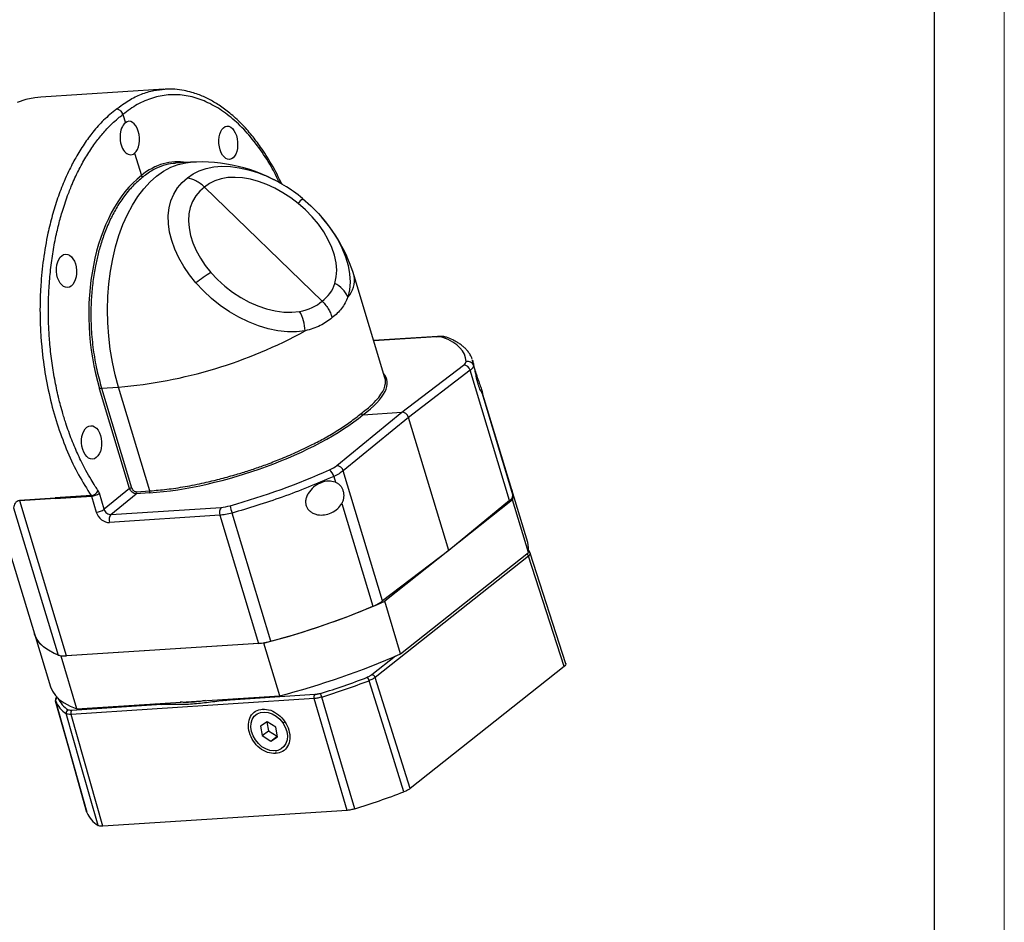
# Model space of a CAD drawing. Header units: millimetres. Extents: x -1 to 1179, y 4 to 838.
# Tile 13 of 15: x 981 to 1179, y 186 to 368. Entities that reach past the tile are written whole.
import ezdxf

# ---------------------------------------------------------------- set-up
doc = ezdxf.new("R2010")
doc.units = ezdxf.units.MM
doc.layers.add('图框_外框线', color=7, linetype='Continuous', lineweight=18)

msp = doc.modelspace()

# ---------------------------------------------------------------- linework, layer by layer
at = {"linetype": 'Continuous', "lineweight": 25}
for p, q in [((1009.6671, 353.5544), (984.893, 351.9436)), ((1001.4059, 348.4778), (1001.9116, 346.8028)), ((1003.7654, 340.6618), (1005.1235, 336.1632)), ((1014.9825, 338.8395), (1011.9903, 338.6449)), ((1017.8473, 333.8315), (1041.486, 310.8977)), ((1054.1565, 295.4089), (1047.9468, 315.9791)), ((1064.7588, 303.785), (1051.8807, 302.9477)), ((1064.5177, 303.6928), (1051.9034, 302.8726)), ((1057.5669, 288.5143), (1069.9877, 298.0028)), ((1071.7363, 298.9803), (1071.747, 298.9357)), ((1071.747, 298.9357), (1071.9938, 297.8996)), ((1071.8355, 298.9036), (1071.788, 299.0266)), ((1071.897, 298.7047), (1071.8207, 298.9575)), ((1071.9938, 297.8996), (1072.3384, 296.7578)), ((1071.3197, 296.9512), (1058.8989, 287.4628)), ((1079.2304, 270.7467), (1071.3197, 296.9512)), ((997.1111, 293.3383), (1000.5415, 293.5614)), ((1006.8437, 272.6851), (1000.5415, 293.5614)), ((1002.759, 273.162), (996.7096, 293.2011)), ((997.1111, 293.3383), (1003.1606, 273.2992)), ((1073.6301, 292.4789), (1079.8906, 271.7408)), ((1079.6964, 272.8689), (1073.6883, 292.7712)), ((1044.4444, 277.7668), (1057.5669, 288.5143)), ((1058.8989, 287.4628), (1045.7764, 276.7152)), ((1049.6996, 288.0028), (1057.5669, 288.5143)), ((1066.9892, 260.6632), (1058.8989, 287.4628)), ((1043.8347, 275.5913), (1044.1793, 274.4495)), ((1053.6871, 250.5108), (1045.7764, 276.7152)), ((995.0155, 271.7414), (987.7973, 271.2721)), ((987.843, 271.1724), (995.0638, 271.6419)), ((995.0638, 271.6419), (996.0358, 268.4222)), ((997.6419, 268.971), (996.6699, 272.1908)), ((1002.759, 273.162), (997.6419, 268.971)), ((998.9739, 267.9194), (1004.091, 272.1105)), ((1006.7752, 272.285), (1004.091, 272.1105)), ((1004.1596, 272.5106), (1006.8437, 272.6851)), ((1082.8987, 262.2611), (1079.6964, 272.8689)), ((980.579, 270.8028), (987.7973, 271.2721)), ((987.843, 271.1724), (980.6248, 270.7031)), ((990.0562, 239.4608), (980.6248, 270.7031)), ((1045.4711, 270.1706), (1051.7315, 249.4325)), ((1079.8613, 270.8608), (1054.1171, 250.4657)), ((1079.2304, 270.7467), (1066.9892, 260.6632)), ((1083.0636, 260.253), (1079.8613, 270.8608)), ((979.3817, 269.2979), (988.3407, 239.6206)), ((1020.9108, 267.7632), (998.6998, 266.3191)), ((998.9739, 267.9194), (1021.185, 269.3636)), ((1020.9108, 267.7632), (1028.6963, 241.9732)), ((1031.1581, 242.4046), (1023.3687, 268.2077)), ((978.1215, 262.0474), (983.6112, 243.8626)), ((1066.9892, 260.6632), (1053.6871, 250.5108)), ((1057.3194, 239.8578), (1083.0636, 260.253)), ((1083.4, 260.0864), (1083.3325, 260.2687)), ((1083.3837, 260.1552), (1083.3731, 260.0843)), ((1090.5601, 237.8804), (1083.3899, 260.1383)), ((1083.0385, 259.5562), (1052.1881, 235.1158)), ((1090.2086, 237.2984), (1083.0385, 259.5562)), ((1057.3194, 239.8578), (1054.1171, 250.4657)), ((983.6112, 243.8626), (986.8135, 233.2547)), ((1029.7934, 242.0445), (988.9592, 239.3895)), ((1028.6963, 241.9732), (990.0562, 239.4608)), ((1032.9957, 231.4367), (1029.7934, 242.0445)), ((992.1615, 228.7817), (988.9592, 239.3895)), ((1056.2854, 239.4034), (1051.5249, 235.632)), ((1090.2086, 237.2984), (1059.2026, 212.7347)), ((1059.2026, 212.7347), (1052.1881, 235.1158)), ((987.8307, 230.3807), (994.1499, 207.9543)), ((987.8395, 230.3553), (987.8518, 230.439)), ((1039.9025, 230.8624), (990.9692, 227.6808)), ((992.1615, 228.7817), (1032.9957, 231.4367)), ((1040.0506, 231.6595), (1021.973, 230.4841)), ((1021.973, 230.4841), (1024.1991, 230.8647)), ((1046.5514, 208.3547), (1039.9025, 230.8624)), ((1009.195, 229.6533), (991.1174, 228.4779)), ((1007.6012, 229.7855), (1009.195, 229.6533)), ((1029.7353, 228.6071), (1029.5354, 228.7354)), ((997.3713, 205.1571), (990.9692, 227.6808)), ((1030.478, 226.1723), (1029.1091, 225.3279)), ((1030.4004, 226.1245), (1030.7187, 224.3901)), ((1032.2014, 225.0845), (1030.478, 226.1723)), ((1033.5986, 225.9464), (1033.9692, 226.2038)), ((1029.1091, 225.3279), (1029.4636, 223.3958)), ((1029.4636, 223.3958), (1030.7187, 224.3901)), ((1030.7187, 224.3901), (1032.4421, 223.3023)), ((1032.5559, 223.1523), (1032.2014, 225.0845)), ((1028.0663, 222.5339), (1028.0284, 222.5361)), ((1029.4636, 223.3958), (1031.187, 222.308)), ((1031.187, 222.308), (1032.4421, 223.3023)), ((1031.187, 222.308), (1032.5559, 223.1523)), ((1032.4421, 223.3023), (1032.5196, 223.3501)), ((1032.2158, 220.2013), (1032.1333, 219.7716)), ((1046.5514, 208.3547), (997.3713, 205.1571))]:
    msp.add_line(p, q, dxfattribs=at)
at = {"linetype": 'Continuous', "lineweight": 25, "flags": 128}
for points in [[(984.893, 351.9436), (983.7061, 351.8216), (981.8813, 351.4559), (980.0843, 350.8773)], [(1000.5415, 293.5614), (999.8646, 296.0355), (999.3053, 298.5822), (998.8673, 301.1841), (998.5537, 303.8233), (998.3666, 306.482), (998.3073, 309.1418), (998.3763, 311.7847), (998.5729, 314.3926), (998.8959, 316.9477), (999.3432, 319.4325), (999.9115, 321.83), (1000.5971, 324.1239), (1001.3952, 326.2985), (1002.3005, 328.339), (1003.3067, 330.2313), (1004.4069, 331.9627), (1005.5937, 333.5211), (1006.8588, 334.8961), (1008.1938, 336.0782), (1009.5895, 337.0594), (1011.0362, 337.8329), (1012.5243, 338.3934), (1014.0434, 338.7372), (1014.9825, 338.8395)], [(1014.4114, 335.6913), (1015.5182, 336.5), (1016.7774, 337.1461), (1018.1753, 337.6227), (1019.6964, 337.9243), (1021.3239, 338.0478), (1023.0397, 337.9917), (1024.8249, 337.7566), (1026.6598, 337.3451), (1028.5241, 336.7619), (1029.8681, 336.2412)], [(1016.1066, 314.5543), (1014.8037, 316.1825), (1013.6539, 317.8669), (1012.6697, 319.5888), (1011.8622, 321.3293), (1011.2402, 323.0692), (1010.8107, 324.7891), (1010.5783, 326.4701), (1010.5457, 328.0936), (1010.7131, 329.6417), (1011.0788, 331.0973), (1011.6387, 332.4442), (1012.3866, 333.6676), (1013.3142, 334.754), (1014.4114, 335.6913)], [(1036.6845, 330.5475), (1035.1852, 331.6942), (1033.6186, 332.7234), (1032.0051, 333.6217), (1030.3656, 334.3774), (1028.7214, 334.9807), (1027.0938, 335.4238), (1025.5041, 335.701), (1023.9727, 335.8086), (1022.5196, 335.7452), (1021.1637, 335.5117), (1019.9225, 335.1111), (1018.8123, 334.5486), (1017.8473, 333.8315)], [(1017.8473, 333.8315), (1016.8766, 333.0152), (1016.0671, 332.0568), (1015.4295, 330.969), (1014.9718, 329.7657), (1014.7002, 328.4627), (1014.6181, 327.0769), (1014.7266, 325.6262), (1015.0242, 324.1294), (1015.5071, 322.6061), (1016.1691, 321.076), (1017.0016, 319.559), (1017.9936, 318.0747), (1019.1325, 316.6424)], [(1037.5671, 331.5558), (1039.2435, 330.0773), (1040.7374, 328.5687)], [(1044.0793, 314.4672), (1044.3611, 315.7554), (1044.4385, 317.1417), (1044.3101, 318.6064), (1043.978, 320.1286), (1043.4468, 321.6866), (1042.7241, 323.2582), (1041.8202, 324.8209), (1040.7479, 326.3527), (1039.5226, 327.8316), (1038.1616, 329.2365), (1036.6845, 330.5475)], [(1040.7374, 328.5687), (1040.801, 328.4997), (1042.2212, 326.8419), (1043.4868, 325.1237), (1044.5829, 323.3656), (1045.4963, 321.5888), (1046.2159, 319.8145), (1046.7334, 318.064), (1047.0423, 316.3581), (1047.1391, 314.7174), (1047.0225, 313.1615), (1046.694, 311.7089)], [(1019.1325, 316.6424), (1020.4666, 315.2181), (1021.9266, 313.8917), (1023.4916, 312.6818), (1025.1392, 311.6059), (1026.8461, 310.6792), (1028.5879, 309.915), (1030.3398, 309.3241), (1032.0768, 308.9149), (1033.7742, 308.6933), (1035.4079, 308.6624), (1036.9544, 308.8227)], [(1038.1031, 304.903), (1036.3578, 304.7126), (1034.5203, 304.7205), (1032.6125, 304.9265), (1030.6572, 305.3281), (1028.678, 305.9206), (1026.6985, 306.6968), (1024.7423, 307.6475), (1022.8329, 308.7612), (1020.9932, 310.0246), (1019.2452, 311.4227), (1017.6098, 312.9387), (1016.1066, 314.5543)], [(1064.5177, 303.6928), (1064.6457, 303.7616), (1064.7628, 303.7852)], [(1079.6964, 272.8689), (1079.774, 272.5777), (1079.8906, 271.7408)], [(1079.6964, 272.8689), (1079.8799, 271.9002), (1079.8613, 270.8608)], [(1083.0636, 260.253), (1083.0822, 261.2924), (1082.8987, 262.2611)], [(1083.3837, 260.1552), (1083.3383, 260.2587), (1083.3328, 260.2682)], [(988.3407, 239.6206), (987.2394, 240.112), (986.2721, 240.6585), (985.4418, 241.2584), (984.7509, 241.9099), (984.2015, 242.6111), (983.7953, 243.3598), (983.6112, 243.8626)], [(988.9592, 239.3895), (987.5831, 239.9461), (986.3953, 240.5813), (985.4007, 241.2924), (984.6037, 242.0765), (984.0076, 242.9302), (983.6151, 243.8497), (983.6112, 243.8626)], [(1057.969, 212.0801), (1054.0367, 224.6119), (1050.9475, 234.4585)], [(986.8135, 233.2547), (986.8174, 233.2419), (987.21, 232.3223), (987.806, 231.4687), (988.603, 230.6846), (989.5976, 229.9734), (990.7854, 229.3382), (992.1615, 228.7817)], [(994.1578, 207.9312), (990.6195, 220.4886), (987.8395, 230.3553)], [(1048.084, 208.6578), (1044.3648, 221.2634), (1041.4425, 231.1678)], [(1028.0663, 222.5339), (1027.5962, 223.3607), (1027.2884, 224.2316), (1027.1583, 225.1029), (1027.2125, 225.931), (1027.4481, 226.6742), (1027.8535, 227.2954), (1028.4082, 227.7635), (1029.0845, 228.0548), (1029.8485, 228.1549), (1030.6618, 228.0586), (1031.4836, 227.7709), (1032.2728, 227.3061), (1032.9898, 226.6876), (1033.5986, 225.9464)], [(996.3982, 205.2972), (992.8116, 217.9115), (989.9938, 227.8226)], [(1033.5986, 225.9464), (1034.0687, 225.1196), (1034.3765, 224.2487), (1034.5066, 223.3774), (1034.4525, 222.5493), (1034.2169, 221.8061), (1033.8115, 221.1849), (1033.2568, 220.7168), (1032.5804, 220.4255), (1031.8165, 220.3254), (1031.0032, 220.4217), (1030.1813, 220.7094), (1029.3921, 221.1742), (1028.6751, 221.7927), (1028.0663, 222.5339)]]:
    msp.add_lwpolyline(points, dxfattribs=at)
at = {"linetype": 'Continuous', "lineweight": 25}
for centre, radius, start, end in [((1017.0748, 306.6594), 32.248, 59.263289, 93.720096), ((1017.748, 307.657), 31.0476, 50.331304, 67.022304), ((1048.5827, 321.0224), 15.2413, 136.281716, 141.320947), ((1017.0748, 306.6594), 32.248, 16.798089, 42.79677), ((1029.0278, 299.0669), 20.1697, 119.380205, 129.838142), ((1043.0135, 315.1075), 5.0097, 317.280738, 10.018852), ((1041.0499, 308.9769), 6.2706, 25.829498, 61.111324), ((1029.0381, 304.3747), 9.0803, 3.335048, 29.330489), ((992.5339, 387.951), 94.7287, 274.849138, 298.75397), ((1066.197, 302.6418), 1.0241, 70.123311, 112.782731), ((1069.9675, 296.6078), 1.3951, 14.250504, 89.171051), ((1070.8264, 297.5203), 1.2274, 17.998632, 105.582615), ((997.1733, 292.5003), 0.8403, 94.240771, 123.490763), ((1044.3724, 276.3062), 1.4624, 16.24441, 87.177145), ((1041.4056, 274.9706), 2.5071, 14.332056, 50.758077), ((994.7815, 273.6357), 1.9086, 277.041945, 330.262321), ((994.8153, 274.9939), 3.3611, 274.240771, 303.490763), ((1003.2227, 272.4612), 0.8403, 94.240771, 123.490763), ((1003.7778, 272.37), 0.4068, 320.3492, 20.210317), ((1006.462, 272.5446), 0.4068, 320.3492, 20.210317), ((1078.4742, 271.9653), 1.4341, 301.822703, 350.993907), ((987.4836, 271.0679), 0.3743, 16.216847, 33.062348), ((1029.9948, 270.5082), 7.0141, 186.615136, 199.146663), ((995.7872, 271.7741), 3.3611, 274.240771, 303.490763), ((1000.2267, 266.8812), 1.6271, 140.3492, 200.210317), ((1022.4377, 268.3253), 1.6271, 140.3492, 200.210317), ((1082.2899, 259.3131), 0.7871, 17.989121, 57.386405), ((1082.8415, 259.9746), 0.5724, 30.860289, 64.733453), ((990.1998, 395.7459), 158.7191, 284.445358, 293.747484), ((1048.3014, 257.9659), 9.197, 291.898142, 305.844662), ((989.7413, 397.2747), 160.3125, 284.972216, 292.748297), ((1027.6993, 254.9025), 12.9677, 274.409649, 285.46958), ((993.4022, 385.1381), 158.7191, 284.445358, 293.747484), ((989.5819, 243.6574), 4.2233, 252.908421, 276.448281), ((993.9551, 383.5521), 158.8535, 287.304332, 290.88851), ((993.6073, 384.708), 160.8192, 287.304332, 290.88851), ((1049.3709, 234.0725), 1.6231, 13.759085, 41.080141), ((1051.5032, 234.9201), 0.7123, 15.950409, 88.258485), ((988.4229, 230.505), 0.6023, 112.968619, 194.396582), ((993.2533, 232.7777), 5.9311, 204.106657, 236.66297), ((993.6483, 233.527), 5.9224, 206.042189, 236.573056), ((1021.5763, 230.7691), 0.4885, 324.308155, 354.918941), ((1040.6539, 231.1351), 0.7993, 138.999438, 199.947128), ((1030.1575, 227.8583), 11.7603, 16.344351, 20.041263), ((990.6158, 227.9842), 0.6426, 110.972295, 194.562494), ((991.7206, 227.9535), 0.7993, 138.999438, 199.947128), ((1008.8883, 230.1141), 0.5535, 303.649954, 337.526658), ((1000.0007, 363.5293), 162.1641, 287.24812, 290.944721), ((999.6453, 210.329), 5.9885, 203.603986, 237.165641)]:
    msp.add_arc(centre, radius, start, end, dxfattribs=at)
for centre, major_axis, ratio, start_param, end_param in [((1002.8385, 343.7323), (-0.2572, 3.3561), 0.55971039, 3.51633383, 6.65792648), ((1002.8385, 343.7323), (-0.1768, 3.3613), 0.59931808, 0.38863761, 3.53023027), ((1014.0848, 306.462), (-2.4877, 32.4603), 0.55971039, 6.14016613, 6.65768043), ((1014.093, 306.4685), (-1.7096, 32.5107), 0.59931808, 0.38888367, 1.95943394), ((1010.9329, 340.6801), (31.7085, -28.7834), 0.38228575, 6.19043346, 6.45938814), ((1010.7687, 340.5499), (31.0913, -29.2833), 0.4086987, 5.98415051, 6.25310519), ((1062.6086, 302.2891), (3.5328, 1.0032), 0.28331016, 0.36944379, 0.92168419), ((1023.2432, 286.2938), (47.1038, 13.3759), 0.28331016, 6.21311994, 6.65262909), ((1066.9527, 297.7719), (3.5328, 1.0032), 0.28331016, 5.66025311, 6.21311994), ((1023.2224, 286.2785), (31.3198, 8.8937), 0.28331016, 5.63431923, 6.42398088), ((1023.2306, 286.285), (31.005, 9.936), 0.32291335, 4.05313055, 5.62368082), ((1057.9034, 287.3973), (-0.7595, 0.96), 0.75684878, 4.23147299, 5.80158409), ((1041.508, 277.614), (3.4973, 1.1208), 0.32291335, 5.04488012, 5.59774694), ((1023.2103, 286.2678), (46.6304, 14.9434), 0.32291335, 4.60537096, 5.04488012), ((995.8529, 271.5672), (-0.0804, 1.528), 0.59931808, 5.10102659, 5.50471614), ((1023.0411, 270.9428), (3.4973, 1.1208), 0.32291335, 4.05313055, 4.60537096), ((998.0267, 268.5532), (-1.5189, 1.92), 0.75684878, 1.08988034, 2.65999143)]:
    msp.add_ellipse(centre, major_axis=major_axis, ratio=ratio, start_param=start_param, end_param=end_param, dxfattribs=at)
for centre, major_axis, ratio in [((1022.6092, 342.7689), (-0.2572, 3.3563), 0.55971039), ((990.0562, 316.9796), (-0.1768, 3.3615), 0.59931808), ((995.0906, 282.432), (-0.1768, 3.3615), 0.59931808)]:
    msp.add_ellipse(centre, major_axis=major_axis, ratio=ratio, dxfattribs=at)
for points, knots in [([(1000.0731, 349.5296), (1000.9068, 350.1584), (1002.5406, 351.3906), (1005.0908, 352.5941), (1007.5237, 353.348), (1009.121, 353.4849), (1009.8625, 353.5484)], [0, 0, 0, 0, 0.2720643, 0.533165, 0.78330099, 1, 1, 1, 1]), ([(1033.4749, 334.3538), (1032.7818, 335.7435), (1031.4367, 338.4404), (1029.3492, 341.6734), (1027.3031, 344.3838), (1025.238, 346.6911), (1023.0258, 348.7174), (1020.8226, 350.3437), (1018.6716, 351.6025), (1016.8432, 352.4122), (1015.1824, 352.9652), (1013.6157, 353.3422), (1011.8063, 353.5992), (1010.5251, 353.5679), (1009.8665, 353.5518)], [0, 0, 0, 0, 0.11731956, 0.2276695, 0.30912756, 0.40222406, 0.49930653, 0.58634391, 0.66750767, 0.75084879, 0.79871175, 0.85730678, 0.92665075, 1, 1, 1, 1]), ([(1032.966, 334.6928), (1032.409, 335.8072), (1031.1229, 338.3799), (1028.8017, 341.8815), (1026.0977, 345.2125), (1023.1853, 347.9673), (1020.1193, 350.1167), (1016.9405, 351.6141), (1013.7171, 352.4189), (1010.4988, 352.5094), (1007.3411, 351.8805), (1004.2722, 350.6062), (1002.3617, 349.1875), (1001.4059, 348.4778)], [0, 0, 0, 0, 0.07001948, 0.16165718, 0.25336956, 0.34509162, 0.4386091, 0.53212834, 0.62572446, 0.71932679, 0.81285229, 0.90638284, 1, 1, 1, 1]), ([(1000.0731, 349.5296), (999.2131, 348.8179), (997.5795, 347.4658), (995.4369, 345.0552), (993.8538, 342.9246), (992.7174, 341.1649), (991.9243, 339.8212), (991.1764, 338.4439), (990.3884, 336.8626), (989.3719, 334.5955), (988.2495, 331.6578), (987.1689, 328.1655), (986.1644, 324.0772), (985.3443, 319.4009), (984.8909, 314.8743), (984.721, 311.1619), (984.698, 308.2169), (984.7856, 305.2704), (985.0481, 301.3602), (985.6461, 296.5219), (986.7812, 290.8866), (988.3095, 285.5051), (990.21, 280.4692), (992.4259, 275.8031), (994.1534, 273.0936), (995.0155, 271.7414)], [0, 0, 0, 0, 0.05263413, 0.09998079, 0.14203869, 0.16473771, 0.18553137, 0.20441958, 0.22621685, 0.25354262, 0.29800066, 0.34111481, 0.38288506, 0.44300101, 0.50009604, 0.53179846, 0.5634409, 0.59502343, 0.62654613, 0.68938201, 0.75197971, 0.81433979, 0.87646282, 0.93834936, 1, 1, 1, 1]), ([(1001.4059, 348.4778), (1001.3718, 348.5698), (1001.2888, 348.7933), (1001.0819, 349.0694), (1000.8361, 349.2876), (1000.5973, 349.4308), (1000.333, 349.5248), (1000.1601, 349.528), (1000.0732, 349.5296)], [0, 0, 0, 0, 0.15854129, 0.38485694, 0.52373615, 0.67613196, 0.83703625, 1, 1, 1, 1]), ([(996.4387, 272.6889), (996.2378, 272.9881), (995.7408, 273.7281), (994.9016, 275.0849), (993.9916, 276.6869), (993.1345, 278.3426), (992.4085, 279.867), (991.7386, 281.3892), (991.1011, 282.9545), (990.4854, 284.6026), (989.847, 286.4712), (989.2643, 288.3722), (988.785, 290.132), (988.3897, 291.7203), (988.0242, 293.3397), (987.6613, 295.1658), (987.3432, 297.0111), (987.0702, 298.8723), (986.843, 300.7463), (986.6705, 302.5404), (986.5456, 304.2502), (986.4615, 305.8725), (986.4086, 307.6003), (986.3947, 309.4504), (986.4276, 311.243), (986.4898, 312.7496), (986.5754, 314.2175), (986.7005, 315.8178), (986.8926, 317.6637), (987.1308, 319.4907), (987.4144, 321.2956), (987.7432, 323.0753), (988.0989, 324.7435), (988.4737, 326.3023), (988.8605, 327.7541), (989.3076, 329.2775), (989.8275, 330.8812), (990.3732, 332.3952), (990.8582, 333.6261), (991.35, 334.7995), (991.9163, 336.0583), (992.6175, 337.483), (993.355, 338.8551), (994.1275, 340.1725), (994.9339, 341.4328), (995.7447, 342.5937), (996.555, 343.6604), (997.3602, 344.6379), (998.2537, 345.6352), (999.2522, 346.651), (1000.1244, 347.4505), (1000.7704, 347.9869), (1001.1179, 348.2601), (1001.3247, 348.4163), (1001.4059, 348.4778)], [0, 0, 0, 0, 0.01440747, 0.03564045, 0.06249237, 0.08516569, 0.10581031, 0.12498464, 0.14582258, 0.16664106, 0.18747542, 0.21512135, 0.23552253, 0.24996534, 0.27080312, 0.29162169, 0.31245641, 0.33329465, 0.35411359, 0.37494858, 0.39281267, 0.41065893, 0.42850961, 0.44983184, 0.47176622, 0.48788184, 0.49994033, 0.52078029, 0.54160129, 0.56243866, 0.58327965, 0.60410151, 0.62493958, 0.64280636, 0.66065538, 0.6785089, 0.70006824, 0.7222727, 0.73827619, 0.74995116, 0.77079443, 0.79161873, 0.81245938, 0.83330354, 0.85412843, 0.87496938, 0.89373117, 0.91247452, 0.93122517, 0.95440501, 0.97841014, 0.98724934, 0.99498776, 1, 1, 1, 1]), ([(1011.992, 338.6116), (1011.824, 338.6105), (1010.9936, 338.6049), (1009.4839, 338.2091), (1007.4445, 337.3803), (1006.1333, 336.4041), (1005.4567, 335.9003)], [0, 0, 0, 0, 0.07319127, 0.36158571, 0.6705235, 1, 1, 1, 1]), ([(1005.4567, 335.9003), (1004.749, 335.3055), (1003.3778, 334.153), (1001.5808, 331.9682), (1000.0546, 329.6391), (998.9557, 327.5304), (998.1789, 325.7663), (997.6417, 324.3897), (997.1729, 323.0352), (996.7673, 321.7127), (996.4198, 320.431), (996.1248, 319.1974), (995.7396, 317.3623), (995.3373, 314.8669), (995.0319, 311.6643), (994.9258, 308.4518), (995.0199, 304.917), (995.3884, 301.1094), (996.0731, 297.0966), (996.7673, 294.5832), (997.1111, 293.3383)], [0, 0, 0, 0, 0.07995895, 0.15493384, 0.22492355, 0.28992705, 0.32484182, 0.35812676, 0.38978182, 0.41980696, 0.44820215, 0.47496736, 0.50010257, 0.5655977, 0.6302354, 0.69401594, 0.75693961, 0.83948013, 0.92050001, 1, 1, 1, 1]), ([(1005.1235, 336.1632), (1005.1374, 336.1283), (1005.1589, 336.0745), (1005.2095, 336.0116), (1005.2399, 335.9833), (1005.2572, 335.9696), (1005.2617, 335.9661), (1005.2785, 335.9535), (1005.3157, 335.9303), (1005.3799, 335.9031), (1005.429, 335.9013), (1005.4567, 335.9003)], [0, 0, 0, 0, 0.23976028, 0.36834662, 0.49932642, 0.50037229, 0.50951069, 0.53568691, 0.63546389, 0.79458275, 1, 1, 1, 1]), ([(1017.8473, 333.8315), (1017.5596, 334.0871), (1017.003, 334.5815), (1015.8464, 335.2934), (1014.9718, 335.5359), (1014.4114, 335.6913)], [0, 0, 0, 0, 0.27762523, 0.53709124, 1, 1, 1, 1]), ([(1046.694, 311.7089), (1046.3319, 310.8995), (1045.6144, 309.2955), (1044.2279, 308.1369), (1043.5411, 307.563)], [0, 0, 0, 0, 0.5046019, 1, 1, 1, 1]), ([(1041.486, 310.8977), (1041.7585, 310.6098), (1042.2773, 310.0618), (1042.8623, 309.1631), (1043.2813, 308.3345), (1043.4593, 307.8059), (1043.5411, 307.563)], [0, 0, 0, 0, 0.29691847, 0.56515325, 0.80016044, 1, 1, 1, 1]), ([(1043.5411, 307.563), (1042.7757, 306.9864), (1041.2307, 305.8227), (1039.152, 305.2114), (1038.1031, 304.903)], [0, 0, 0, 0, 0.4953981, 1, 1, 1, 1]), ([(1066.5447, 303.6051), (1066.3104, 303.6714), (1065.7915, 303.8183), (1065.127, 303.7969), (1064.7625, 303.7852)], [0, 0, 0, 0, 0.45146176, 1, 1, 1, 1]), ([(1071.7109, 299.2264), (1071.6524, 299.3909), (1071.5007, 299.8174), (1071.1308, 300.419), (1070.6844, 300.9973), (1070.2646, 301.4266), (1069.9256, 301.7275), (1069.6293, 301.9679), (1069.2409, 302.2546), (1068.6421, 302.6396), (1067.755, 303.1215), (1066.9778, 303.432), (1066.5447, 303.6051)], [0, 0, 0, 0, 0.08037177, 0.20843814, 0.3304713, 0.43365235, 0.4884997, 0.53304168, 0.59744459, 0.69679657, 0.83101413, 1, 1, 1, 1]), ([(1072.3306, 296.7916), (1072.2817, 297.007), (1072.1822, 297.4451), (1072.034, 298.1221), (1071.922, 298.6253), (1071.898, 298.6856), (1071.8911, 298.7029)], [0, 0, 0, 0, 0.20511768, 0.41732385, 0.83324035, 1, 1, 1, 1]), ([(1049.3665, 288.2659), (1050.0288, 288.7793), (1051.3122, 289.7742), (1052.6673, 291.1661), (1053.5882, 292.4088), (1054.0408, 293.3581), (1054.2282, 294.0637), (1054.2797, 294.5709), (1054.2578, 295.0176), (1054.1858, 295.2857), (1054.153, 295.4078)], [0, 0, 0, 0, 0.19207853, 0.3721843, 0.5403146, 0.69646693, 0.7803397, 0.86029726, 0.9363395, 1, 1, 1, 1]), ([(1072.2807, 297.0127), (1072.3413, 296.8083), (1072.4655, 296.3897), (1072.6918, 295.6932), (1073.0012, 294.7817), (1073.3588, 293.7669), (1073.6628, 292.8734), (1073.8214, 292.318), (1073.8314, 292.1025), (1073.6971, 292.3536), (1073.6301, 292.4789)], [0, 0, 0, 0, 0.07163826, 0.14676607, 0.22628456, 0.38219966, 0.53740086, 0.69210418, 0.84638358, 1, 1, 1, 1]), ([(1072.3384, 296.7578), (1072.337, 296.7642), (1072.3344, 296.7754), (1072.3318, 296.7867), (1072.3306, 296.7916)], [0, 0, 0, 0, 0.56001493, 1, 1, 1, 1]), ([(1073.6301, 292.4789), (1073.5856, 292.5691), (1073.4954, 292.7515), (1073.2917, 293.1713), (1073.0814, 293.6711), (1072.8845, 294.249), (1072.7169, 294.8781), (1072.5788, 295.5317), (1072.4597, 296.1815), (1072.3786, 296.5669), (1072.3384, 296.7578)], [0, 0, 0, 0, 0.1236951, 0.25019661, 0.37626425, 0.50000923, 0.62368553, 0.74944466, 0.87588516, 1, 1, 1, 1]), ([(1006.8437, 272.6851), (1007.9602, 272.777), (1010.2146, 272.9627), (1013.9051, 273.5214), (1017.468, 274.2254), (1020.8293, 275.0322), (1023.297, 275.711), (1025.1612, 276.2702), (1026.4126, 276.6634), (1027.6652, 277.0753), (1028.9167, 277.5054), (1030.7138, 278.15), (1033.1655, 279.0936), (1036.3232, 280.4378), (1039.3686, 281.8869), (1042.2065, 283.3921), (1044.7655, 284.9061), (1047.2451, 286.5521), (1048.6443, 287.6825), (1049.3665, 288.2659)], [0, 0, 0, 0, 0.07950192, 0.16052433, 0.24306801, 0.30599445, 0.36977811, 0.39554088, 0.42144102, 0.44747855, 0.47365348, 0.49996583, 0.5611314, 0.63116286, 0.71005702, 0.77506346, 0.84505681, 0.92003603, 1, 1, 1, 1]), ([(1049.3665, 288.2659), (1049.378, 288.236), (1049.3985, 288.1829), (1049.4445, 288.123), (1049.4769, 288.0913), (1049.493, 288.0779), (1049.4973, 288.0744), (1049.4986, 288.0735), (1049.5151, 288.0605), (1049.5488, 288.0382), (1049.6172, 288.0071), (1049.6671, 288.0045), (1049.6996, 288.0028)], [0, 0, 0, 0, 0.20541504, 0.36453305, 0.4643108, 0.49048803, 0.49758108, 0.49962749, 0.50067374, 0.63163822, 0.7602201, 1, 1, 1, 1]), ([(1043.8347, 275.5913), (1042.1271, 274.8512), (1038.7699, 273.3963), (1033.5582, 271.4383), (1028.4298, 269.6896), (1025.0347, 268.6955), (1023.3687, 268.2077)], [0, 0, 0, 0, 0.26341419, 0.51788559, 0.76341416, 1, 1, 1, 1]), ([(1044.1449, 274.4622), (1043.7126, 274.5583), (1042.7338, 274.7758), (1041.1886, 274.3476), (1039.7115, 273.4886), (1039.0403, 272.6094), (1038.7026, 272.167)], [0, 0, 0, 0, 0.22082623, 0.49997147, 0.74837065, 1, 1, 1, 1]), ([(1044.1793, 274.4495), (1044.1729, 274.4519), (1044.1615, 274.4562), (1044.15, 274.4604), (1044.1449, 274.4622)], [0, 0, 0, 0, 0.56001493, 1, 1, 1, 1]), ([(1044.1793, 274.4495), (1044.3574, 274.3678), (1044.7168, 274.2029), (1045.1446, 273.7979), (1045.4877, 273.3068), (1045.7236, 272.7319), (1045.852, 272.0994), (1045.8562, 271.4364), (1045.7515, 270.7721), (1045.5638, 270.3696), (1045.4711, 270.1706)], [0, 0, 0, 0, 0.12408945, 0.25055413, 0.37623408, 0.49998828, 0.62365558, 0.74980217, 0.87627955, 1, 1, 1, 1]), ([(995.0155, 271.7414), (995.0253, 271.7266), (995.0448, 271.6971), (995.0575, 271.6602), (995.0638, 271.6419)], [0, 0, 0, 0, 0.50360708, 1, 1, 1, 1]), ([(1004.091, 272.1105), (1003.9561, 272.1192), (1003.6863, 272.1367), (1003.2801, 272.3739), (1002.938, 272.7274), (1002.8187, 273.0171), (1002.759, 273.162)], [0, 0, 0, 0, 0.2500122, 0.5, 0.7499878, 1, 1, 1, 1]), ([(1003.1606, 273.2992), (1003.2049, 273.1902), (1003.2936, 272.9723), (1003.5497, 272.7068), (1003.8548, 272.5292), (1004.058, 272.5168), (1004.1596, 272.5106)], [0, 0, 0, 0, 0.25002317, 0.5, 0.74997683, 1, 1, 1, 1]), ([(1038.7026, 272.167), (1038.5729, 271.9232), (1038.3245, 271.4558), (1038.1648, 270.7105), (1038.1812, 270.0161), (1038.371, 269.4015), (1038.7186, 268.8727), (1039.2066, 268.4274), (1039.8462, 268.075), (1040.7862, 267.8071), (1042.0096, 267.7967), (1043.4093, 268.2085), (1044.659, 268.9885), (1045.2147, 269.7975), (1045.4711, 270.1706)], [0, 0, 0, 0, 0.07006637, 0.13427859, 0.19394598, 0.25069343, 0.30413517, 0.36314894, 0.42875945, 0.50171362, 0.6268747, 0.75163434, 0.8854336, 1, 1, 1, 1]), ([(980.6248, 270.7031), (980.4324, 270.666), (980.0178, 270.5861), (979.543, 270.0967), (979.4453, 269.6128), (979.3817, 269.2979)], [0, 0, 0, 0, 0.23219693, 0.5003189, 1, 1, 1, 1]), ([(997.6419, 268.971), (997.6992, 268.8242), (997.8137, 268.5307), (998.1541, 268.1756), (998.5622, 267.9398), (998.8366, 267.9262), (998.9739, 267.9194)], [0, 0, 0, 0, 0.25008669, 0.5, 0.74991331, 1, 1, 1, 1]), ([(1023.3687, 268.2077), (1022.9286, 268.0958), (1022.0599, 267.8749), (1021.2905, 267.8001), (1020.9108, 267.7632)], [0, 0, 0, 0, 0.50651858, 1, 1, 1, 1]), ([(1083.3682, 260.1974), (1083.2967, 260.3706), (1083.1998, 260.6053), (1083.0507, 260.8193), (1083.0117, 260.8754)], [0, 0, 0, 0, 0.73780703, 1, 1, 1, 1]), ([(1083.3731, 260.0843), (1083.377, 260.0198), (1083.386, 259.8683), (1083.1653, 259.6701), (1083.0385, 259.5562)], [0, 0, 0, 0, 0.4252115, 1, 1, 1, 1]), ([(1090.5547, 237.8952), (1090.5628, 237.8088), (1090.5792, 237.6359), (1090.3321, 237.4109), (1090.2086, 237.2984)], [0, 0, 0, 0, 0.50007227, 1, 1, 1, 1]), ([(1051.5249, 235.632), (1051.3845, 235.5356), (1051.1939, 235.4046), (1050.8499, 235.2415), (1050.6849, 235.1753), (1050.5944, 235.1391)], [0, 0, 0, 0, 0.55805978, 0.75771483, 1, 1, 1, 1]), ([(1052.1881, 235.1158), (1052.0231, 235.0005), (1051.6931, 234.7698), (1051.196, 234.5623), (1050.9475, 234.4585)], [0, 0, 0, 0, 0.49999993, 1, 1, 1, 1]), ([(988.0955, 231.2272), (988.0435, 231.1771), (987.911, 231.0492), (987.8016, 230.7567), (987.8155, 230.5416), (987.8228, 230.4283)], [0, 0, 0, 0, 0.23412107, 0.59680846, 1, 1, 1, 1]), ([(1021.973, 230.4841), (1020.8563, 230.3451), (1018.6232, 230.067), (1015.4071, 229.6806), (1012.2214, 229.6509), (1010.2039, 229.6525), (1009.195, 229.6533)], [0, 0, 0, 0, 0.25010976, 0.50016873, 0.75006392, 1, 1, 1, 1]), ([(1015.4127, 230.1178), (1014.884, 230.0968), (1014.0346, 230.063), (1013.2216, 230.1124), (1012.9146, 230.131)], [0, 0, 0, 0, 0.62239346, 1, 1, 1, 1]), ([(1018.0031, 230.4619), (1017.6718, 230.4018), (1016.795, 230.2427), (1015.9429, 230.1657), (1015.4127, 230.1178)], [0, 0, 0, 0, 0.37790963, 1, 1, 1, 1]), ([(1041.4425, 231.1678), (1041.1709, 231.0915), (1040.6278, 230.9388), (1040.1443, 230.8879), (1039.9025, 230.8624)], [0, 0, 0, 0, 0.49999993, 1, 1, 1, 1]), ([(1041.2056, 231.8885), (1040.9792, 231.8259), (1040.6718, 231.7408), (1040.29, 231.6804), (1040.1354, 231.6669), (1040.0506, 231.6595)], [0, 0, 0, 0, 0.55805976, 0.75771484, 1, 1, 1, 1]), ([(991.1174, 228.4779), (990.9397, 228.4757), (990.6986, 228.4726), (990.4863, 228.5278), (990.4214, 228.5643), (990.3858, 228.5843)], [0, 0, 0, 0, 0.55805976, 0.75771484, 1, 1, 1, 1]), ([(1032.1333, 219.7716), (1031.5949, 219.8053), (1030.5181, 219.8725), (1028.8981, 220.8232), (1027.587, 222.2473), (1026.7668, 223.989), (1026.5658, 225.771), (1027.0181, 227.3098), (1028.0374, 228.4321), (1029.0361, 228.6343), (1029.5354, 228.7354)], [0, 0, 0, 0, 0.1249912, 0.24998756, 0.37499121, 0.5, 0.62500879, 0.75001244, 0.8750088, 1, 1, 1, 1]), ([(1029.5354, 228.7354), (1030.0738, 228.7017), (1031.1506, 228.6345), (1032.7707, 227.6838), (1034.0817, 226.2597), (1034.902, 224.518), (1035.103, 222.736), (1034.6506, 221.1972), (1033.6314, 220.075), (1032.6326, 219.8727), (1032.1333, 219.7716)], [0, 0, 0, 0, 0.1249912, 0.24998756, 0.37499121, 0.5, 0.62500879, 0.75001244, 0.8750088, 1, 1, 1, 1]), ([(990.9692, 227.6808), (990.7533, 227.6765), (990.3215, 227.668), (990.103, 227.7711), (989.9938, 227.8226)], [0, 0, 0, 0, 0.49999993, 1, 1, 1, 1]), ([(1059.2026, 212.7347), (1059.0388, 212.6196), (1058.7112, 212.3893), (1058.2164, 212.1832), (1057.969, 212.0801)], [0, 0, 0, 0, 0.50007227, 1, 1, 1, 1]), ([(1048.084, 208.6578), (1047.8137, 208.5816), (1047.2731, 208.4293), (1046.792, 208.3796), (1046.5514, 208.3547)], [0, 0, 0, 0, 0.50007184, 1, 1, 1, 1]), ([(997.3713, 205.1571), (997.1561, 205.1523), (996.7257, 205.1428), (996.5074, 205.2458), (996.3982, 205.2972)], [0, 0, 0, 0, 0.50007227, 1, 1, 1, 1])]:
    msp.add_open_spline(points, degree=3, knots=knots, dxfattribs=at)
for points in [[(1071.9938, 297.8996), (1071.9678, 297.7574), (1071.9158, 297.4732), (1071.5184, 297.1252), (1071.3197, 296.9512)], [(1045.7764, 276.7152), (1045.5108, 276.5213), (1044.9794, 276.1336), (1044.2162, 275.772), (1043.8347, 275.5913)]]:
    msp.add_open_spline(points, degree=3, dxfattribs=at)
at = {"layer": '图框_外框线', "color": 3}
msp.add_lwpolyline([(-1.1019, 4.0664), (1178.843, 4.0664), (1178.843, 838.456), (-1.1019, 838.456)], close=True, dxfattribs=at)
at = {"layer": '图框_外框线', "color": 3, "lineweight": 25}
msp.add_lwpolyline([(69.1329, 18.1133), (1164.796, 18.1133), (1164.796, 824.409), (69.1329, 824.409)], close=True, dxfattribs=at)

doc.saveas('drawing.dxf')
